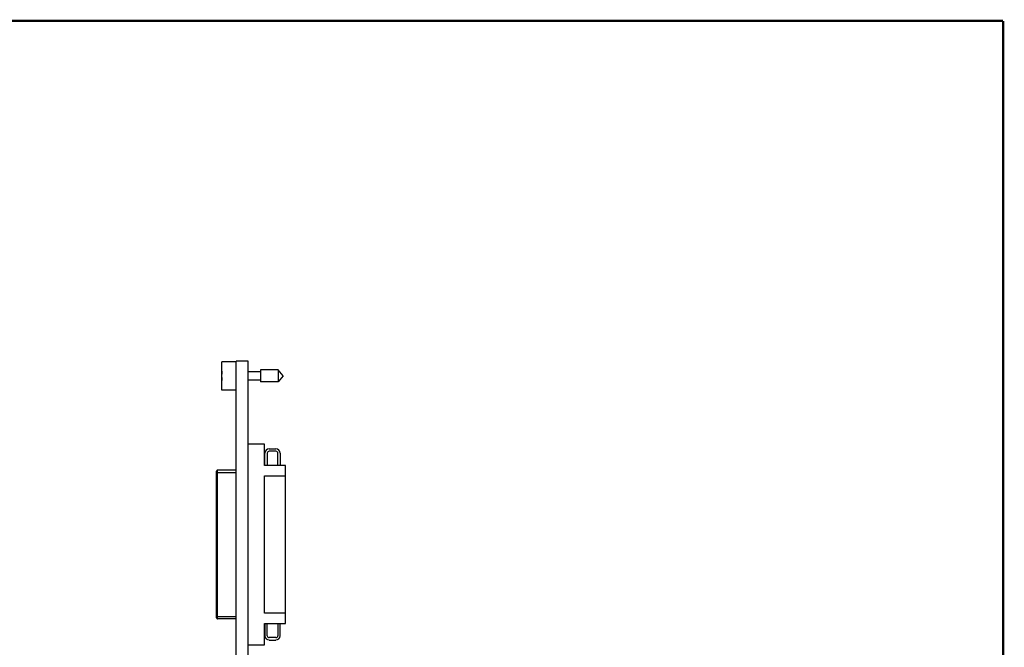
# Model space of a CAD drawing. Header units: inches. Extents: x 0.2 to 16.8, y 0.2 to 10.8.
# Tile 10 of 10: x 8.5 to 16.8, y 5.5 to 10.8. Entities that reach past the tile are written whole.
import ezdxf

# ---------------------------------------------------------------- set-up
doc = ezdxf.new("R2010")
doc.units = ezdxf.units.IN
doc.header["$LTSCALE"] = 0.935
doc.header["$MEASUREMENT"] = 0
doc.layers.get('0').update_dxf_attribs({"linetype": 'CONTINUOUS'})

msp = doc.modelspace()

# ---------------------------------------------------------------- linework, layer by layer
at = {"color": 7, "linetype": 'CONTINUOUS'}
for p, q in [((10.1967, 7.6624), (10.1967, 7.8994)), ((10.3167, 7.8994), (10.1967, 7.8994)), ((10.3167, 3.4599), (10.3167, 7.9029)), ((10.4167, 7.9029), (10.3167, 7.9029)), ((10.4167, 3.457), (10.4167, 7.9029)), ((10.1967, 7.7947), (10.1947, 7.7947)), ((10.1947, 7.7672), (10.1967, 7.7672)), ((10.5204, 7.816), (10.4167, 7.816)), ((10.5204, 7.8302), (10.5204, 7.7317)), ((10.6685, 7.8302), (10.5204, 7.8302)), ((10.6685, 7.8302), (10.6685, 7.7317)), ((10.7098, 7.7809), (10.6685, 7.8302)), ((10.7098, 7.7809), (10.6685, 7.7317)), ((10.5204, 7.7459), (10.4167, 7.7459)), ((10.6685, 7.7317), (10.5204, 7.7317)), ((10.3167, 7.6624), (10.1967, 7.6624)), ((10.5538, 7.2072), (10.4167, 7.2072)), ((10.5538, 7.03), (10.5538, 7.2072)), ((10.5577, 7.03), (10.5577, 7.1319)), ((10.5774, 7.1319), (10.5774, 7.03)), ((10.5937, 7.1678), (10.6497, 7.1678)), ((10.6497, 7.1481), (10.5937, 7.1481)), ((10.666, 7.03), (10.666, 7.1319)), ((10.6857, 7.1319), (10.6857, 7.03)), ((10.729, 7.03), (10.5538, 7.03)), ((10.729, 5.7032), (10.729, 7.03)), ((10.1522, 5.7505), (10.1522, 6.9828)), ((10.1522, 6.971), (10.3167, 6.971)), ((10.1601, 5.7426), (10.1601, 6.9906)), ((10.3167, 6.9906), (10.1601, 6.9906)), ((10.5538, 5.7918), (10.5538, 6.9414)), ((10.5538, 6.9414), (10.729, 6.9414)), ((10.729, 5.7918), (10.5538, 5.7918)), ((10.1522, 5.7623), (10.3167, 5.7623)), ((10.3167, 5.7426), (10.1601, 5.7426)), ((10.5538, 5.7032), (10.729, 5.7032)), ((10.5538, 5.5261), (10.5538, 5.7032)), ((10.5577, 5.7032), (10.5577, 5.6014)), ((10.5774, 5.6014), (10.5774, 5.7032)), ((10.666, 5.7032), (10.666, 5.6014)), ((10.6857, 5.6014), (10.6857, 5.7032)), ((10.6497, 5.5851), (10.5937, 5.5851)), ((10.5937, 5.5654), (10.6497, 5.5654)), ((10.4167, 5.5261), (10.5538, 5.5261))]:
    msp.add_line(p, q, dxfattribs=at)
at = {"color": 7, "linetype": 'CONTINUOUS', "const_width": 0.02}
for points in [[(16.75, 10.7586), (0.25, 10.7586)], [(16.75, 0.2586), (16.75, 10.7586)]]:
    msp.add_lwpolyline(points, dxfattribs=at)
at = {"color": 7, "linetype": 'CONTINUOUS'}
for centre, radius, start, end in [((10.5071, 7.7809), 0.3127, 172.95034, 177.47432), ((10.5071, 7.7809), 0.3127, 182.52568, 187.04968), ((10.5937, 7.1319), 0.0359, 90, 180), ((10.5937, 7.1319), 0.0163, 90, 180), ((10.6497, 7.1319), 0.0359, 0, 90), ((10.6497, 7.1319), 0.0163, 0, 90), ((10.1601, 6.9828), 0.00787, 90, 180.00014), ((10.1601, 5.7505), 0.00787, 179.99986, 270), ((10.5937, 5.6014), 0.0359, 180, 270), ((10.5937, 5.6014), 0.0163, 180, 270), ((10.6497, 5.6014), 0.0359, 270, 360), ((10.6497, 5.6014), 0.0163, 270, 360)]:
    msp.add_arc(centre, radius, start, end, dxfattribs=at)

doc.saveas('drawing.dxf')
